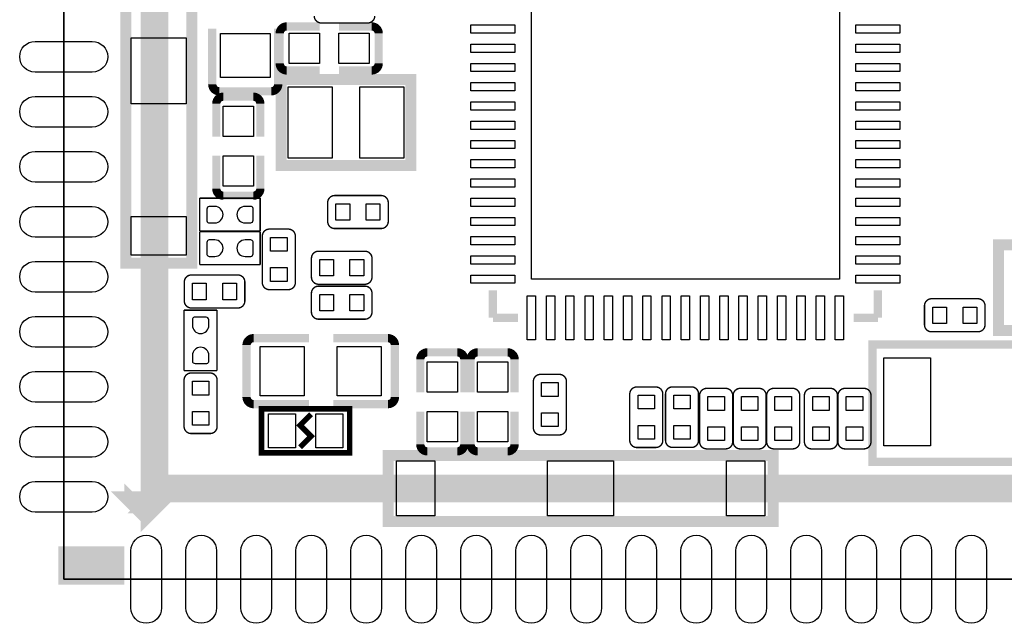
# Model space of a CAD drawing. Extents: x -1 to 126, y -1 to 41.
# Tile 1 of 13: x -1 to 17, y -1 to 10. Entities that reach past the tile are written whole.
import ezdxf

# ---------------------------------------------------------------- set-up
doc = ezdxf.new("R2010")
doc.units = 0
doc.header["$MEASUREMENT"] = 0
for name, color, linetype in [('OUTLINE', 6, 'CONTINUOUS'), ('SILKSCREEN_TOP', 7, 'CONTINUOUS'), ('TOP', 3, 'CONTINUOUS')]:
    doc.layers.add(name, color=color, linetype=linetype)

msp = doc.modelspace()

# ---------------------------------------------------------------- linework, layer by layer
at = {"layer": 'OUTLINE'}
msp.add_lwpolyline([(0, 0), (0, 40.005), (50.038, 40.005), (50.038, 0)], close=True, dxfattribs=at)
at = {"layer": 'SILKSCREEN_TOP'}
msp.add_lwpolyline([(0, 0), (50.038, 0), (50.038, 40.005), (0, 40.005), (0, 0)], dxfattribs=at)
for points, const_width in [([(1.651, 1.651), (48.387, 1.651), (48.387, 38.354), (1.651, 38.354), (1.651, 1.651)], 0.508), ([(1.127201, 5.745607), (2.327199, 5.745607), (2.327199, 12.745593), (1.127201, 12.745593), (1.127201, 5.745607)], 0.2), ([(2.701392, 8.99889), (2.701392, 10.008311)], 0.150089), ([(3.900195, 8.99889), (3.900195, 10.008311)], 0.150089), ([(4.054094, 10.05111), (4.651705, 10.05111)], 0.150012), ([(5.52831, 10.114001), (4.682211, 10.114001)], 0.0254), ([(5.599913, 10.05111), (5.0022, 10.05111)], 0.150012), ([(3.927094, 9.377807), (3.927094, 9.92411)], 0.150012), ([(5.726913, 9.92411), (5.726913, 9.377807)], 0.150012), ([(4.054094, 9.250807), (4.651705, 9.250807)], 0.150012), ([(5.599913, 9.250807), (5.0022, 9.250807)], 0.150012), ([(6.291605, 7.525791), (3.951605, 7.525791), (3.951605, 9.085809), (6.311595, 9.085809), (6.311595, 7.525791), (6.291605, 7.525791)], 0.2), ([(3.773195, 8.87189), (2.828392, 8.87189)], 0.150089), ([(2.901696, 8.773897), (3.447999, 8.773897)], 0.150012), ([(2.774696, 8.646897), (2.774696, 8.049209)], 0.150012), ([(3.574999, 8.646897), (3.574999, 8.049209)], 0.150012), ([(2.774696, 7.101103), (2.774696, 7.698689)], 0.150012), ([(3.574999, 7.101103), (3.574999, 7.698689)], 0.150012), ([(3.447999, 6.974103), (2.901696, 6.974103)], 0.150012), ([(4.926813, 6.977202), (5.772912, 6.977202)], 0.0254), ([(2.47269, 6.329401), (2.47269, 6.929399)], 0.0254), ([(2.47269, 6.929399), (3.57251, 6.929399)], 0.0254), ([(3.57251, 6.929399), (3.57251, 6.329401)], 0.0254), ([(4.799813, 6.504), (4.799813, 6.850202)], 0.0254), ([(5.899912, 6.850202), (5.899912, 6.504)], 0.0254), ([(3.57251, 6.329401), (2.47269, 6.329401)], 0.0254), ([(2.47269, 6.319799), (3.57251, 6.319799)], 0.0254), ([(2.47269, 5.719801), (2.47269, 6.319799)], 0.0254), ([(3.57251, 6.319799), (3.57251, 5.719801)], 0.0254), ([(3.738397, 6.36651), (4.084599, 6.36651)], 0.0254), ([(5.772912, 6.377), (4.926813, 6.377)], 0.0254), ([(3.611397, 5.393411), (3.611397, 6.23951)], 0.0254), ([(4.211599, 6.23951), (4.211599, 5.393411)], 0.0254), ([(17.016197, 6.080811), (19.356197, 6.080811), (19.356197, 4.520794), (16.996207, 4.520794), (16.996207, 6.080811), (17.016197, 6.080811)], 0.2), ([(4.631411, 5.964403), (5.47751, 5.964403)], 0.0254), ([(3.57251, 5.719801), (2.47269, 5.719801)], 0.0254), ([(4.504411, 5.491201), (4.504411, 5.837403)], 0.0254), ([(5.60451, 5.837403), (5.60451, 5.491201)], 0.0254), ([(2.193011, 5.059401), (2.193011, 5.405603)], 0.0254), ([(2.320011, 5.532603), (3.16611, 5.532603)], 0.0254), ([(3.29311, 5.405603), (3.29311, 5.059401)], 0.0254), ([(5.47751, 5.364201), (4.631411, 5.364201)], 0.0254), ([(4.084599, 5.266411), (3.738397, 5.266411)], 0.0254), ([(4.504411, 4.856201), (4.504411, 5.202403)], 0.0254), ([(4.631411, 5.329403), (5.47751, 5.329403)], 0.0254), ([(5.60451, 5.202403), (5.60451, 4.856201)], 0.0254), ([(7.802905, 4.754905), (7.802905, 5.252695)], 0.149911), ([(14.803095, 4.754905), (14.803095, 5.252695)], 0.149911), ([(15.776804, 5.100193), (16.622903, 5.100193)], 0.0254), ([(2.189201, 3.79349), (2.189201, 4.89331)], 0.0254), ([(2.189201, 4.89331), (2.789199, 4.89331)], 0.0254), ([(3.16611, 4.932401), (2.320011, 4.932401)], 0.0254), ([(2.789199, 4.89331), (2.789199, 3.79349)], 0.0254), ([(15.649804, 4.626991), (15.649804, 4.973193)], 0.0254), ([(16.749903, 4.973193), (16.749903, 4.626991)], 0.0254), ([(5.47751, 4.729201), (4.631411, 4.729201)], 0.0254), ([(7.802905, 4.754905), (8.257489, 4.754905)], 0.149911), ([(14.803095, 4.754905), (14.3637, 4.754905)], 0.149911), ([(16.622903, 4.499991), (15.776804, 4.499991)], 0.0254), ([(3.324911, 3.312211), (3.324911, 4.256989)], 0.150089), ([(3.451911, 4.383989), (4.461307, 4.383989)], 0.150089), ([(5.895289, 4.383989), (4.902708, 4.383989)], 0.150089), ([(6.022289, 4.256989), (6.022289, 3.312211)], 0.150089), ([(18.1864, 2.1336), (14.7066, 2.1336), (14.7066, 4.2672), (18.4912, 4.2672), (18.4912, 2.1336), (18.1864, 2.1336)], 0.150012), ([(6.610401, 4.125697), (7.156704, 4.125697)], 0.150012), ([(7.524801, 4.125697), (8.071104, 4.125697)], 0.150012), ([(6.483401, 3.998697), (6.483401, 3.401111)], 0.150012), ([(7.283704, 3.998697), (7.283704, 3.401111)], 0.150012), ([(7.397801, 3.998697), (7.397801, 3.401111)], 0.150012), ([(8.198104, 3.998697), (8.198104, 3.401111)], 0.150012), ([(2.789199, 3.79349), (2.189201, 3.79349)], 0.0254), ([(2.315997, 3.75031), (2.662199, 3.75031)], 0.0254), ([(2.188997, 2.777211), (2.188997, 3.62331)], 0.0254), ([(2.789199, 3.62331), (2.789199, 2.777211)], 0.0254), ([(8.539201, 2.75209), (8.539201, 3.598189)], 0.0254), ([(8.666201, 3.725189), (9.012403, 3.725189)], 0.0254), ([(9.139403, 3.598189), (9.139403, 2.75209)], 0.0254), ([(10.418597, 3.49631), (10.764799, 3.49631)], 0.0254), ([(11.068406, 3.497707), (11.414608, 3.497707)], 0.0254), ([(11.688801, 3.471189), (12.035003, 3.471189)], 0.0254), ([(12.298197, 3.47091), (12.644399, 3.47091)], 0.0254), ([(12.908001, 3.471189), (13.254203, 3.471189)], 0.0254), ([(13.593801, 3.471189), (13.940003, 3.471189)], 0.0254), ([(14.203401, 3.471189), (14.549603, 3.471189)], 0.0254), ([(3.451911, 3.185211), (4.461307, 3.185211)], 0.150089), ([(5.895289, 3.185211), (4.902708, 3.185211)], 0.150089), ([(10.291597, 2.523211), (10.291597, 3.36931)], 0.0254), ([(10.891799, 3.36931), (10.891799, 2.523211)], 0.0254), ([(10.941406, 2.524608), (10.941406, 3.370707)], 0.0254), ([(11.541608, 3.370707), (11.541608, 2.524608)], 0.0254), ([(11.561801, 2.49809), (11.561801, 3.344189)], 0.0254), ([(12.162003, 3.344189), (12.162003, 2.49809)], 0.0254), ([(12.171197, 2.497811), (12.171197, 3.34391)], 0.0254), ([(12.771399, 3.34391), (12.771399, 2.497811)], 0.0254), ([(12.781001, 2.49809), (12.781001, 3.344189)], 0.0254), ([(13.381203, 3.344189), (13.381203, 2.49809)], 0.0254), ([(13.466801, 2.49809), (13.466801, 3.344189)], 0.0254), ([(14.067003, 3.344189), (14.067003, 2.49809)], 0.0254), ([(14.076401, 2.49809), (14.076401, 3.344189)], 0.0254), ([(14.676603, 3.344189), (14.676603, 2.49809)], 0.0254), ([(3.597605, 3.099994), (3.597605, 2.299995), (5.197602, 2.299995), (5.197602, 3.099994), (3.597605, 3.099994)], 0.1), ([(4.497603, 2.999994), (4.297604, 2.799994), (4.497603, 2.599995), (4.297604, 2.399995)], 0.1), ([(6.483401, 2.452903), (6.483401, 3.050591)], 0.150012), ([(7.283704, 2.452903), (7.283704, 3.050591)], 0.150012), ([(7.397801, 2.452903), (7.397801, 3.050591)], 0.150012), ([(8.198104, 2.452903), (8.198104, 3.050591)], 0.150012), ([(2.662199, 2.650211), (2.315997, 2.650211)], 0.0254), ([(9.012403, 2.62509), (8.666201, 2.62509)], 0.0254), ([(12.897993, 1.051001), (12.897993, 2.250999), (5.898007, 2.250999), (5.898007, 1.051001), (12.897993, 1.051001)], 0.2), ([(7.156704, 2.325903), (6.610401, 2.325903)], 0.150012), ([(8.071104, 2.325903), (7.524801, 2.325903)], 0.150012), ([(10.764799, 2.396211), (10.418597, 2.396211)], 0.0254), ([(11.414608, 2.397608), (11.068406, 2.397608)], 0.0254), ([(12.035003, 2.37109), (11.688801, 2.37109)], 0.0254), ([(12.644399, 2.370811), (12.298197, 2.370811)], 0.0254), ([(13.254203, 2.37109), (12.908001, 2.37109)], 0.0254), ([(13.940003, 2.37109), (13.593801, 2.37109)], 0.0254), ([(14.549603, 2.37109), (14.203401, 2.37109)], 0.0254), ([(1.499997, 1.099998), (1.099998, 1.499997), (1.899996, 1.499997), (1.499997, 1.099998), (1.199998, 1.399997), (1.199998, 1.499997), (1.499997, 1.199998), (1.499997, 1.099998), (1.699997, 1.299997), (1.699997, 1.499997), (1.599997, 1.499997), (1.399997, 1.299997), (1.699997, 1.299997), (1.799996, 1.399997), (1.699997, 1.499997), (1.099998, 1.499997), (1.499997, 1.099998), (1.899996, 1.499997), (1.799996, 1.499997), (1.499997, 1.199998), (1.399997, 1.299997), (1.399997, 1.499997)], 0.2), ([(0, 0.499999), (0, 0), (0.999998, 0), (0.999998, 0.499999), (0, 0.499999), (0, 0.399999), (0.999998, 0.399999), (0.999998, 0.299999), (0, 0.299999), (0, 0.2), (0.999998, 0.2), (0.999998, 0.1), (0, 0.1), (0, 0), (0.999998, 0), (0.999998, 0.499999), (0, 0.499999), (0, 0), (0.1, 0), (0.1, 0.499999), (0, 0.499999), (0, 0), (0.2, 0), (0.2, 0.499999), (0.299999, 0.499999), (0.299999, 0), (0.399999, 0), (0.399999, 0.499999), (0.499999, 0.499999), (0.499999, 0), (0.599999, 0), (0.599999, 0.499999), (0.699999, 0.499999), (0.699999, 0), (0.799998, 0), (0.799998, 0.499999), (0.899998, 0.499999), (0.899998, 0), (0.999998, 0), (0.999998, 0.499999)], 0.2)]:
    msp.add_lwpolyline(points, dxfattribs=dict(at, const_width=const_width))
for points, const_width in [([(4.682211, 10.114001, -0.414135), (4.555211, 10.241001)], 0.0254), ([(5.65531, 10.241001, -0.414175), (5.52831, 10.114001)], 0.0254), ([(3.927094, 9.92411, -0.414229), (4.054094, 10.05111)], 0.150012), ([(5.599913, 10.05111, -0.414218), (5.726913, 9.92411)], 0.150012), ([(4.054094, 9.250807, -0.414326), (3.927094, 9.377807)], 0.150012), ([(5.726913, 9.377807, -0.414316), (5.599913, 9.250807)], 0.150012), ([(2.828392, 8.87189, -0.414341), (2.701392, 8.99889)], 0.150089), ([(3.900195, 8.99889, -0.414311), (3.773195, 8.87189)], 0.150089), ([(2.774696, 8.646897, -0.414253), (2.901696, 8.773897)], 0.150012), ([(3.447999, 8.773897, -0.414331), (3.574999, 8.646897)], 0.150012), ([(2.901696, 6.974103, -0.414253), (2.774696, 7.101103)], 0.150012), ([(3.574999, 7.101103, -0.414331), (3.447999, 6.974103)], 0.150012), ([(4.799813, 6.850202, -0.414217), (4.926813, 6.977202)], 0.0254), ([(5.772912, 6.977202, -0.41425), (5.899912, 6.850202)], 0.0254), ([(4.926813, 6.377, -0.414138), (4.799813, 6.504)], 0.0254), ([(5.899912, 6.504, -0.414171), (5.772912, 6.377)], 0.0254), ([(3.611397, 6.23951, -0.414253), (3.738397, 6.36651)], 0.0254), ([(4.084599, 6.36651, -0.414175), (4.211599, 6.23951)], 0.0254), ([(4.504411, 5.837403, -0.414214), (4.631411, 5.964403)], 0.0254), ([(5.47751, 5.964403, -0.414253), (5.60451, 5.837403)], 0.0254), ([(2.193011, 5.405603, -0.414214), (2.320011, 5.532603)], 0.0254), ([(3.16611, 5.532603, -0.414253), (3.29311, 5.405603)], 0.0254), ([(3.738397, 5.266411, -0.414214), (3.611397, 5.393411)], 0.0254), ([(4.211599, 5.393411, -0.414135), (4.084599, 5.266411)], 0.0254), ([(4.631411, 5.364201, -0.414135), (4.504411, 5.491201)], 0.0254), ([(5.60451, 5.491201, -0.414175), (5.47751, 5.364201)], 0.0254), ([(4.504411, 5.202403, -0.414214), (4.631411, 5.329403)], 0.0254), ([(5.47751, 5.329403, -0.414253), (5.60451, 5.202403)], 0.0254), ([(2.320011, 4.932401, -0.414135), (2.193011, 5.059401)], 0.0254), ([(3.29311, 5.059401, -0.414175), (3.16611, 4.932401)], 0.0254), ([(15.649804, 4.973193, -0.414218), (15.776804, 5.100193)], 0.0254), ([(16.622903, 5.100193, -0.414278), (16.749903, 4.973193)], 0.0254), ([(4.631411, 4.729201, -0.414135), (4.504411, 4.856201)], 0.0254), ([(5.60451, 4.856201, -0.414175), (5.47751, 4.729201)], 0.0254), ([(15.776804, 4.499991, -0.41411), (15.649804, 4.626991)], 0.0254), ([(16.749903, 4.626991, -0.414171), (16.622903, 4.499991)], 0.0254), ([(3.324911, 4.256989, -0.414436), (3.451911, 4.383989)], 0.150089), ([(5.895289, 4.383989, -0.41437), (6.022289, 4.256989)], 0.150089), ([(6.483401, 3.998697, -0.414331), (6.610401, 4.125697)], 0.150012), ([(7.156704, 4.125697, -0.414253), (7.283704, 3.998697)], 0.150012), ([(7.397801, 3.998697, -0.414331), (7.524801, 4.125697)], 0.150012), ([(8.071104, 4.125697, -0.414253), (8.198104, 3.998697)], 0.150012), ([(2.188997, 3.62331, -0.414253), (2.315997, 3.75031)], 0.0254), ([(2.662199, 3.75031, -0.414175), (2.789199, 3.62331)], 0.0254), ([(8.539201, 3.598189, -0.414135), (8.666201, 3.725189)], 0.0254), ([(9.012403, 3.725189, -0.414214), (9.139403, 3.598189)], 0.0254), ([(10.291597, 3.36931, -0.414253), (10.418597, 3.49631)], 0.0254), ([(10.764799, 3.49631, -0.414175), (10.891799, 3.36931)], 0.0254), ([(10.941406, 3.370707, -0.41427), (11.068406, 3.497707)], 0.0254), ([(11.414608, 3.497707, -0.414167), (11.541608, 3.370707)], 0.0254), ([(11.561801, 3.344189, -0.414135), (11.688801, 3.471189)], 0.0254), ([(12.035003, 3.471189, -0.414214), (12.162003, 3.344189)], 0.0254), ([(12.171197, 3.34391, -0.414253), (12.298197, 3.47091)], 0.0254), ([(12.644399, 3.47091, -0.414175), (12.771399, 3.34391)], 0.0254), ([(12.781001, 3.344189, -0.414135), (12.908001, 3.471189)], 0.0254), ([(13.254203, 3.471189, -0.414214), (13.381203, 3.344189)], 0.0254), ([(13.466801, 3.344189, -0.414135), (13.593801, 3.471189)], 0.0254), ([(13.940003, 3.471189, -0.414214), (14.067003, 3.344189)], 0.0254), ([(14.076401, 3.344189, -0.414131), (14.203401, 3.471189)], 0.0254), ([(14.549603, 3.471189, -0.414196), (14.676603, 3.344189)], 0.0254), ([(3.451911, 3.185211, -0.41437), (3.324911, 3.312211)], 0.150089), ([(6.022289, 3.312211, -0.414353), (5.895289, 3.185211)], 0.150089), ([(2.315997, 2.650211, -0.414214), (2.188997, 2.777211)], 0.0254), ([(2.789199, 2.777211, -0.414135), (2.662199, 2.650211)], 0.0254), ([(8.666201, 2.62509, -0.414175), (8.539201, 2.75209)], 0.0254), ([(9.139403, 2.75209, -0.414253), (9.012403, 2.62509)], 0.0254), ([(6.610401, 2.325903, -0.414331), (6.483401, 2.452903)], 0.150012), ([(7.283704, 2.452903, -0.414253), (7.156704, 2.325903)], 0.150012), ([(7.524801, 2.325903, -0.414331), (7.397801, 2.452903)], 0.150012), ([(8.198104, 2.452903, -0.414253), (8.071104, 2.325903)], 0.150012), ([(10.418597, 2.396211, -0.414214), (10.291597, 2.523211)], 0.0254), ([(10.891799, 2.523211, -0.414135), (10.764799, 2.396211)], 0.0254), ([(11.068406, 2.397608, -0.414222), (10.941406, 2.524608)], 0.0254), ([(11.541608, 2.524608, -0.414118), (11.414608, 2.397608)], 0.0254), ([(11.688801, 2.37109, -0.414175), (11.561801, 2.49809)], 0.0254), ([(12.162003, 2.49809, -0.414253), (12.035003, 2.37109)], 0.0254), ([(12.298197, 2.370811, -0.414214), (12.171197, 2.497811)], 0.0254), ([(12.771399, 2.497811, -0.414135), (12.644399, 2.370811)], 0.0254), ([(12.908001, 2.37109, -0.414175), (12.781001, 2.49809)], 0.0254), ([(13.381203, 2.49809, -0.414253), (13.254203, 2.37109)], 0.0254), ([(13.593801, 2.37109, -0.414175), (13.466801, 2.49809)], 0.0254), ([(14.067003, 2.49809, -0.414253), (13.940003, 2.37109)], 0.0254), ([(14.203401, 2.37109, -0.414192), (14.076401, 2.49809)], 0.0254), ([(14.676603, 2.49809, -0.414257), (14.549603, 2.37109)], 0.0254)]:
    msp.add_lwpolyline(points, format="xyb", dxfattribs=dict(at, const_width=const_width))
at = {"layer": 'TOP'}
for points in [[(8.50265, 11.05535), (14.10335, 11.05535), (14.10335, 5.45465), (8.50265, 5.45465)], [(7.402906, 10.080117), (8.202905, 10.080117), (8.202905, 9.930105), (7.402906, 9.930105)], [(14.403095, 10.080117), (15.203094, 10.080117), (15.203094, 9.930105), (14.403095, 9.930105)], [(2.227199, 9.845599), (2.227199, 8.645601), (1.227201, 8.645601), (1.227201, 9.845599)], [(3.750805, 9.120607), (2.850807, 9.120607), (2.850807, 9.920605), (3.750805, 9.920605)], [(4.651908, 9.925812), (4.651908, 9.3758), (4.101897, 9.3758), (4.101897, 9.925812)], [(5.552084, 9.925812), (5.552084, 9.3758), (5.002073, 9.3758), (5.002073, 9.925812)], [(7.402906, 9.729495), (8.202905, 9.729495), (8.202905, 9.579483), (7.402906, 9.579483)], [(14.403095, 9.729495), (15.203094, 9.729495), (15.203094, 9.579483), (14.403095, 9.579483)], [(7.402906, 9.379001), (8.202905, 9.379001), (8.202905, 9.228988), (7.402906, 9.228988)], [(14.403095, 9.379001), (15.203094, 9.379001), (15.203094, 9.228988), (14.403095, 9.228988)], [(4.881601, 8.955799), (4.881601, 7.655801), (4.081602, 7.655801), (4.081602, 8.955799)], [(6.181598, 8.955799), (6.181598, 7.655801), (5.3816, 7.655801), (5.3816, 8.955799)], [(7.402906, 9.030995), (8.202905, 9.030995), (8.202905, 8.880983), (7.402906, 8.880983)], [(14.403095, 9.030995), (15.203094, 9.030995), (15.203094, 8.880983), (14.403095, 8.880983)], [(2.899994, 8.599094), (3.450006, 8.599094), (3.450006, 8.049082), (2.899994, 8.049082)], [(7.402906, 8.680501), (8.202905, 8.680501), (8.202905, 8.530488), (7.402906, 8.530488)], [(14.403095, 8.680501), (15.203094, 8.680501), (15.203094, 8.530488), (14.403095, 8.530488)], [(7.402906, 8.330006), (8.202905, 8.330006), (8.202905, 8.179994), (7.402906, 8.179994)], [(14.403095, 8.330006), (15.203094, 8.330006), (15.203094, 8.179994), (14.403095, 8.179994)], [(7.402906, 7.979512), (8.202905, 7.979512), (8.202905, 7.829499), (7.402906, 7.829499)], [(14.403095, 7.979512), (15.203094, 7.979512), (15.203094, 7.829499), (14.403095, 7.829499)], [(2.899994, 7.698918), (3.450006, 7.698918), (3.450006, 7.148906), (2.899994, 7.148906)], [(7.402906, 7.629017), (8.202905, 7.629017), (8.202905, 7.479005), (7.402906, 7.479005)], [(14.403095, 7.629017), (15.203094, 7.629017), (15.203094, 7.479005), (14.403095, 7.479005)], [(7.402906, 7.281012), (8.202905, 7.281012), (8.202905, 7.130999), (7.402906, 7.130999)], [(14.403095, 7.281012), (15.203094, 7.281012), (15.203094, 7.130999), (14.403095, 7.130999)], [(5.19985, 6.826999), (5.19985, 6.527), (4.949939, 6.527), (4.949939, 6.826999)], [(5.750065, 6.826999), (5.750065, 6.527), (5.500154, 6.527), (5.500154, 6.826999)], [(7.402906, 6.930517), (8.202905, 6.930517), (8.202905, 6.780505), (7.402906, 6.780505)], [(14.403095, 6.930517), (15.203094, 6.930517), (15.203094, 6.780505), (14.403095, 6.780505)], [(2.227199, 6.595605), (2.227199, 5.895607), (1.227201, 5.895607), (1.227201, 6.595605)], [(7.402906, 6.579895), (8.202905, 6.579895), (8.202905, 6.429883), (7.402906, 6.429883)], [(14.403095, 6.579895), (15.203094, 6.579895), (15.203094, 6.429883), (14.403095, 6.429883)], [(3.7616, 6.216663), (4.0616, 6.216663), (4.0616, 5.966752), (3.7616, 5.966752)], [(7.402906, 6.229401), (8.202905, 6.229401), (8.202905, 6.079388), (7.402906, 6.079388)], [(14.403095, 6.229401), (15.203094, 6.229401), (15.203094, 6.079388), (14.403095, 6.079388)], [(4.904448, 5.8142), (4.904448, 5.5142), (4.654537, 5.5142), (4.654537, 5.8142)], [(5.454663, 5.8142), (5.454663, 5.5142), (5.204752, 5.5142), (5.204752, 5.8142)], [(7.402906, 5.878906), (8.202905, 5.878906), (8.202905, 5.728894), (7.402906, 5.728894)], [(14.403095, 5.878906), (15.203094, 5.878906), (15.203094, 5.728894), (14.403095, 5.728894)], [(3.7616, 5.666448), (4.0616, 5.666448), (4.0616, 5.416537), (3.7616, 5.416537)], [(2.593048, 5.3824), (2.593048, 5.0824), (2.343137, 5.0824), (2.343137, 5.3824)], [(3.143263, 5.3824), (3.143263, 5.0824), (2.893352, 5.0824), (2.893352, 5.3824)], [(7.402906, 5.530901), (8.202905, 5.530901), (8.202905, 5.380888), (7.402906, 5.380888)], [(14.403095, 5.530901), (15.203094, 5.530901), (15.203094, 5.380888), (14.403095, 5.380888)], [(4.904448, 5.1792), (4.904448, 4.8792), (4.654537, 4.8792), (4.654537, 5.1792)], [(5.454663, 5.1792), (5.454663, 4.8792), (5.204752, 4.8792), (5.204752, 5.1792)], [(8.428888, 5.154905), (8.578901, 5.154905), (8.578901, 4.354906), (8.428888, 4.354906)], [(8.776894, 5.154905), (8.926906, 5.154905), (8.926906, 4.354906), (8.776894, 4.354906)], [(9.127388, 5.154905), (9.277401, 5.154905), (9.277401, 4.354906), (9.127388, 4.354906)], [(9.477883, 5.154905), (9.627895, 5.154905), (9.627895, 4.354906), (9.477883, 4.354906)], [(9.828505, 5.154905), (9.978517, 5.154905), (9.978517, 4.354906), (9.828505, 4.354906)], [(10.178999, 5.154905), (10.329012, 5.154905), (10.329012, 4.354906), (10.178999, 4.354906)], [(10.527005, 5.154905), (10.677017, 5.154905), (10.677017, 4.354906), (10.527005, 4.354906)], [(10.877499, 5.154905), (11.027512, 5.154905), (11.027512, 4.354906), (10.877499, 4.354906)], [(11.227994, 5.154905), (11.378006, 5.154905), (11.378006, 4.354906), (11.227994, 4.354906)], [(11.578488, 5.154905), (11.728501, 5.154905), (11.728501, 4.354906), (11.578488, 4.354906)], [(11.928983, 5.154905), (12.078995, 5.154905), (12.078995, 4.354906), (11.928983, 4.354906)], [(12.276988, 5.154905), (12.427001, 5.154905), (12.427001, 4.354906), (12.276988, 4.354906)], [(12.627483, 5.154905), (12.777495, 5.154905), (12.777495, 4.354906), (12.627483, 4.354906)], [(12.978105, 5.154905), (13.128117, 5.154905), (13.128117, 4.354906), (12.978105, 4.354906)], [(13.328599, 5.154905), (13.478612, 5.154905), (13.478612, 4.354906), (13.328599, 4.354906)], [(13.679094, 5.154905), (13.829106, 5.154905), (13.829106, 4.354906), (13.679094, 4.354906)], [(14.027099, 5.154905), (14.177112, 5.154905), (14.177112, 4.354906), (14.027099, 4.354906)], [(16.049841, 4.94999), (16.049841, 4.649991), (15.79993, 4.649991), (15.79993, 4.94999)], [(16.600056, 4.94999), (16.600056, 4.649991), (16.350145, 4.649991), (16.350145, 4.94999)], [(3.573602, 3.334588), (3.573602, 4.234586), (4.373601, 4.234586), (4.373601, 3.334588)], [(4.973599, 3.334588), (4.973599, 4.234586), (5.773598, 4.234586), (5.773598, 3.334588)], [(7.158406, 3.400882), (6.608394, 3.400882), (6.608394, 3.950894), (7.158406, 3.950894)], [(8.072806, 3.400882), (7.522794, 3.400882), (7.522794, 3.950894), (8.072806, 3.950894)], [(15.761297, 4.025798), (15.761297, 2.425802), (14.911286, 2.425802), (14.911286, 4.025798)], [(2.3392, 3.600463), (2.6392, 3.600463), (2.6392, 3.350552), (2.3392, 3.350552)], [(8.9892, 3.325152), (8.6892, 3.325152), (8.6892, 3.575063), (8.9892, 3.575063)], [(10.4418, 3.346463), (10.7418, 3.346463), (10.7418, 3.096552), (10.4418, 3.096552)], [(11.091609, 3.34786), (11.391608, 3.34786), (11.391608, 3.097949), (11.091609, 3.097949)], [(12.0118, 3.071152), (11.7118, 3.071152), (11.7118, 3.321063), (12.0118, 3.321063)], [(12.3214, 3.321063), (12.6214, 3.321063), (12.6214, 3.071152), (12.3214, 3.071152)], [(13.231, 3.071152), (12.931, 3.071152), (12.931, 3.321063), (13.231, 3.321063)], [(13.9168, 3.071152), (13.6168, 3.071152), (13.6168, 3.321063), (13.9168, 3.321063)], [(14.5264, 3.071152), (14.2264, 3.071152), (14.2264, 3.321063), (14.5264, 3.321063)], [(2.3392, 3.050248), (2.6392, 3.050248), (2.6392, 2.800337), (2.3392, 2.800337)], [(7.158406, 2.500706), (6.608394, 2.500706), (6.608394, 3.050718), (7.158406, 3.050718)], [(8.072806, 2.500706), (7.522794, 2.500706), (7.522794, 3.050718), (8.072806, 3.050718)], [(4.212603, 2.39), (3.722611, 2.39), (3.722611, 3.009989), (4.212603, 3.009989)], [(5.072596, 2.39), (4.582604, 2.39), (4.582604, 3.009989), (5.072596, 3.009989)], [(8.9892, 2.774937), (8.6892, 2.774937), (8.6892, 3.024848), (8.9892, 3.024848)], [(10.4418, 2.796248), (10.7418, 2.796248), (10.7418, 2.546337), (10.4418, 2.546337)], [(11.091609, 2.797645), (11.391608, 2.797645), (11.391608, 2.547734), (11.091609, 2.547734)], [(12.0118, 2.520937), (11.7118, 2.520937), (11.7118, 2.770848), (12.0118, 2.770848)], [(12.3214, 2.770848), (12.6214, 2.770848), (12.6214, 2.520937), (12.3214, 2.520937)], [(13.231, 2.520937), (12.931, 2.520937), (12.931, 2.770848), (13.231, 2.770848)], [(13.9168, 2.520937), (13.6168, 2.520937), (13.6168, 2.770848), (13.9168, 2.770848)], [(14.5264, 2.520937), (14.2264, 2.520937), (14.2264, 2.770848), (14.5264, 2.770848)], [(6.048007, 2.150999), (6.748005, 2.150999), (6.748005, 1.151001), (6.048007, 1.151001)], [(8.798001, 2.150999), (9.997999, 2.150999), (9.997999, 1.151001), (8.798001, 1.151001)], [(12.047995, 2.150999), (12.747993, 2.150999), (12.747993, 1.151001), (12.047995, 1.151001)]]:
    msp.add_lwpolyline(points, close=True, dxfattribs=at)
for points in [[(-0.520598, 9.779406), (0.520598, 9.779406, -1), (0.520598, 9.220606), (-0.520598, 9.220606, -1)], [(-0.520598, 8.779408), (0.520598, 8.779408, -1), (0.520598, 8.220608), (-0.520598, 8.220608, -1)], [(-0.520598, 7.77941), (0.520598, 7.77941, -1), (0.520598, 7.22061), (-0.520598, 7.22061, -1)], [(-0.520598, 6.779412), (0.520598, 6.779412, -1), (0.520598, 6.220612), (-0.520598, 6.220612, -1)], [(2.747493, 6.779489), (2.645893, 6.779489, 0.376179), (2.603398, 6.731), (2.603398, 6.5151, 0.366061), (2.645893, 6.479311), (2.747493, 6.479311, 0.999182)], [(3.297707, 6.479311), (3.399307, 6.479311, 0.376179), (3.441802, 6.5278), (3.441802, 6.7437, 0.366061), (3.399307, 6.779489), (3.297707, 6.779489, 0.999182)], [(2.747493, 6.169889), (2.645893, 6.169889, 0.376179), (2.603398, 6.1214), (2.603398, 5.9055, 0.366061), (2.645893, 5.869711), (2.747493, 5.869711, 0.999182)], [(3.297707, 5.869711), (3.399307, 5.869711, 0.376179), (3.441802, 5.9182), (3.441802, 6.1341, 0.366061), (3.399307, 6.169889), (3.297707, 6.169889, 0.999182)], [(-0.520598, 5.779389), (0.520598, 5.779389, -1), (0.520598, 5.220589), (-0.520598, 5.220589, -1)], [(-0.520598, 4.779391), (0.520598, 4.779391, -1), (0.520598, 4.220591), (-0.520598, 4.220591, -1)], [(2.639289, 4.618507), (2.639289, 4.720107, 0.376179), (2.5908, 4.762602), (2.3749, 4.762602, 0.366061), (2.339111, 4.720107), (2.339111, 4.618507, 0.999182)], [(2.339111, 4.068293), (2.339111, 3.966693, 0.376179), (2.3876, 3.924198), (2.6035, 3.924198, 0.366061), (2.639289, 3.966693), (2.639289, 4.068293, 0.999182)], [(-0.520598, 3.779393), (0.520598, 3.779393, -1), (0.520598, 3.220593), (-0.520598, 3.220593, -1)], [(-0.520598, 2.779395), (0.520598, 2.779395, -1), (0.520598, 2.220595), (-0.520598, 2.220595, -1)], [(-0.520598, 1.779397), (0.520598, 1.779397, -1), (0.520598, 1.220597), (-0.520598, 1.220597, -1)], [(1.779397, 0.520598), (1.779397, -0.520598, -1), (1.220597, -0.520598), (1.220597, 0.520598, -1)], [(2.779395, 0.520598), (2.779395, -0.520598, -1), (2.220595, -0.520598), (2.220595, 0.520598, -1)], [(3.779495, 0.520598), (3.779495, -0.520598, -1), (3.220695, -0.520598), (3.220695, 0.520598, -1)], [(4.779493, 0.520598), (4.779493, -0.520598, -1), (4.220693, -0.520598), (4.220693, 0.520598, -1)], [(5.779491, 0.520598), (5.779491, -0.520598, -1), (5.220691, -0.520598), (5.220691, 0.520598, -1)], [(6.779489, 0.520598), (6.779489, -0.520598, -1), (6.220689, -0.520598), (6.220689, 0.520598, -1)], [(7.779512, 0.520598), (7.779512, -0.520598, -1), (7.220712, -0.520598), (7.220712, 0.520598, -1)], [(8.77951, 0.520598), (8.77951, -0.520598, -1), (8.22071, -0.520598), (8.22071, 0.520598, -1)], [(9.779508, 0.520598), (9.779508, -0.520598, -1), (9.220708, -0.520598), (9.220708, 0.520598, -1)], [(10.779506, 0.520598), (10.779506, -0.520598, -1), (10.220706, -0.520598), (10.220706, 0.520598, -1)], [(11.779504, 0.520598), (11.779504, -0.520598, -1), (11.220704, -0.520598), (11.220704, 0.520598, -1)], [(12.779502, 0.520598), (12.779502, -0.520598, -1), (12.220702, -0.520598), (12.220702, 0.520598, -1)], [(13.7795, 0.520598), (13.7795, -0.520598, -1), (13.2207, -0.520598), (13.2207, 0.520598, -1)], [(14.779498, 0.520598), (14.779498, -0.520598, -1), (14.220698, -0.520598), (14.220698, 0.520598, -1)], [(15.779496, 0.520598), (15.779496, -0.520598, -1), (15.220696, -0.520598), (15.220696, 0.520598, -1)], [(16.779494, 0.520598), (16.779494, -0.520598, -1), (16.220694, -0.520598), (16.220694, 0.520598, -1)]]:
    msp.add_lwpolyline(points, format="xyb", close=True, dxfattribs=at)

doc.saveas('drawing.dxf')
